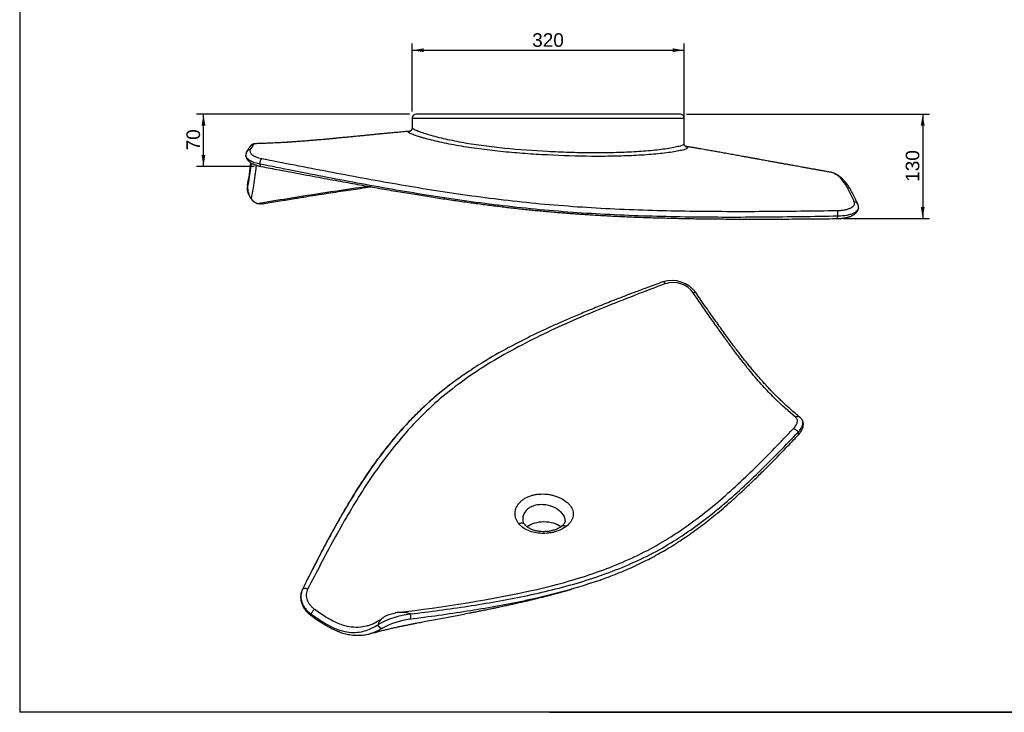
# Model space of a CAD drawing. Header units: millimetres. Extents: x 11 to 285, y 7 to 203.
# Tile 1 of 3: x 11 to 156, y 7 to 109. Entities that reach past the tile are written whole.
import ezdxf
from ezdxf.enums import TextEntityAlignment as Align

# ---------------------------------------------------------------- set-up
doc = ezdxf.new("R2010")
doc.units = ezdxf.units.MM
for name, color, linetype in [('1', 7, 'Continuous'), ('Default', 7, 'Continuous'), ('KONG_70', 7, 'Continuous'), ('Predefinito', 7, 'Continuous')]:
    doc.layers.add(name, color=color, linetype=linetype)
doc.styles.add('SEACAD_Arial', font='ARIAL.TTF')
doc.dimstyles.new('ISO_PALLINATURA', dxfattribs={"dimtxt": 2, "dimasz": 1.7, "dimexe": 1, "dimexo": 1, "dimgap": 1, "dimtad": 1, "dimdec": 0, "dimlfac": 8, "dimtxsty": 'SEACAD_Arial', "dimblk1": '_SE_FILLED', "dimblk2": '_SE_FILLED', "dimsah": 1, "dimcen": 1, "dimadec": 0, "dimazin": 0, "dimtfac": 1, "dimtdec": 0, "dimtmove": 0, "dimatfit": 3, "dimfxl": 1, "dimtolj": 1, "dimarcsym": 0})

# ---------------------------------------------------------------- blocks, each defined once
blk = doc.blocks.new('SE2')
at = {"layer": 'KONG_70', "color": 7, "linetype": 'Continuous'}
for p, q in [((68.6, 94.65), (108.6, 94.65)), ((68.6, 94.65), (68.6, 93.26)), ((107.97, 95.27), (69.22, 95.27)), ((108.6, 90.93), (108.6, 94.65)), ((44.52, 83.5), (44.7, 83.13))]:
    blk.add_line(p, q, dxfattribs=at)
for centre, radius, start, end in [((69.22, 94.65), 0.625, 89.9938, 179.9614), ((107.97, 94.65), 0.625, 359.988, 90), ((45.17, 89.24), 1.05, 149.3338, 183.4211), ((16.33, 91.03), 28.7, 347.5122, 354.1255), ((46.42, 84.41), 2.11, 168.5235, 202.8337), ((47.55, 84.52), 3.17, 177.927, 213.053), ((46.42, 84.41), 2.11, 205.1498, 205.3412), ((46.5, 84.03), 2.03, 217.4296, 249.389), ((133.17, 81.56), 1.08, 352.4497, 24.7816)]:
    blk.add_arc(centre, radius, start, end, dxfattribs=at)
for centre, major_axis, ratio, start_param, end_param in [((44.81, 89.46), (0.538, -0.318), 0.921632, 2.111254, 3.13361), ((44.81, 89.46), (0.538, -0.318), 0.921632, 3.13361, 3.149559), ((46.46, 88.18), (-0.115, -0.614), 0.418371, 3.653776, 5.227147), ((46.46, 88.18), (0.115, 0.614), 0.418371, 2.085554, 3.141445), ((44.97, 84.71), (0.614, -0.115), 0.682977, 3.14078, 3.577951), ((133.58, 81.76), (-0.572, -0.252), 0.905712, 3.141415, 4.225568), ((131.11, 80.52), (-0.007, 0.625), 0.205393, 3.140992, 4.258666), ((131.11, 80.52), (-0.007, 0.625), 0.205393, 4.258666, 5.83137)]:
    blk.add_ellipse(centre, major_axis=major_axis, ratio=ratio, start_param=start_param, end_param=end_param, dxfattribs=at)
for points, knots in [([(68.23, 92.74), (68.23, 92.74), (68.04, 92.72), (67.67, 92.69), (67.18, 92.65), (66.71, 92.6), (66.25, 92.56), (65.81, 92.52), (65.41, 92.49), (65.07, 92.45), (64.78, 92.43), (64.54, 92.4), (64.36, 92.39), (64.23, 92.37), (64.14, 92.37), (64.05, 92.36), (63.93, 92.35), (63.78, 92.33), (63.6, 92.31), (63.38, 92.29), (63.13, 92.27), (62.86, 92.24), (62.58, 92.21), (62.31, 92.19), (62.04, 92.16), (61.69, 92.12), (61.25, 92.08), (60.75, 92.03), (60.22, 91.98), (59.65, 91.92), (59.02, 91.86), (58.37, 91.8), (57.84, 91.75), (57.44, 91.71), (57.2, 91.68), (57, 91.67), (56.84, 91.65), (56.71, 91.64), (56.61, 91.63), (56.51, 91.62), (56.38, 91.61), (56.21, 91.59), (56.01, 91.57), (55.75, 91.55), (55.42, 91.52), (55.06, 91.49), (54.69, 91.46), (54.35, 91.43), (54.02, 91.4), (53.7, 91.37), (53.37, 91.35), (53.04, 91.32), (52.7, 91.29), (52.36, 91.27), (52.01, 91.24), (51.66, 91.22), (51.3, 91.19), (50.99, 91.17), (50.77, 91.15), (50.62, 91.15), (50.51, 91.14), (50.41, 91.13), (50.28, 91.12), (50.13, 91.11), (49.93, 91.1), (49.71, 91.09), (49.39, 91.07), (49, 91.05), (48.56, 91.03), (48.12, 91.01), (47.71, 90.99), (47.3, 90.97), (46.93, 90.96), (46.57, 90.94), (46.2, 90.93), (45.82, 90.92), (45.59, 90.91), (45.45, 90.91)], [0.0024969, 0.0024969, 0.0024969, 0.0024969, 0.0032553, 0.0291736, 0.048742, 0.0691898, 0.0903144, 0.109802, 0.127002, 0.1419179, 0.1545529, 0.1651541, 0.1733557, 0.17916, 0.1818262, 0.1856644, 0.1908698, 0.1974415, 0.2056443, 0.2152958, 0.2263941, 0.23874, 0.2510531, 0.263104, 0.274893, 0.2864206, 0.3097282, 0.3318942, 0.3529216, 0.379643, 0.4071379, 0.4359007, 0.465933, 0.4774707, 0.4881814, 0.4971401, 0.504347, 0.5098022, 0.5135523, 0.517571, 0.5232069, 0.5304599, 0.5393301, 0.5498177, 0.565537, 0.5820435, 0.5978783, 0.6130419, 0.6275347, 0.6413566, 0.6545075, 0.6702738, 0.6850108, 0.6997426, 0.7148415, 0.7303103, 0.7461522, 0.7619094, 0.7697973, 0.775905, 0.780229, 0.7841727, 0.7896421, 0.796512, 0.8048705, 0.8147225, 0.8260741, 0.8457588, 0.8653893, 0.8842786, 0.9024231, 0.9198189, 0.9364612, 0.9514633, 0.9670623, 0.9842492, 1, 1, 1, 1]), ([(109.12, 90.32), (109.12, 90.26), (109.05, 90.21), (108.87, 90.12), (108.8, 90.1), (108.62, 90.04), (108.52, 90.01), (108.18, 89.92), (107.91, 89.86), (107.29, 89.74), (106.94, 89.69), (105.83, 89.53), (104.99, 89.44), (103.17, 89.28), (102.21, 89.21), (100.24, 89.12), (99.22, 89.08), (97.11, 89.05), (96.05, 89.04), (92.85, 89.07), (90.68, 89.14), (87.94, 89.28), (87.39, 89.31), (86.3, 89.38), (85.76, 89.41), (84.14, 89.53), (83.07, 89.62), (80.95, 89.83), (79.9, 89.95), (77.83, 90.22), (76.81, 90.37), (74.85, 90.7), (73.9, 90.88), (72.56, 91.17), (72.13, 91.27), (71.31, 91.47), (70.92, 91.57), (70.37, 91.72), (70.19, 91.77), (69.86, 91.87), (69.69, 91.92), (69.23, 92.07), (68.96, 92.16), (68.51, 92.33), (68.33, 92.41), (68.09, 92.54), (68.02, 92.6), (68.02, 92.66), (68.03, 92.68), (68.09, 92.71), (68.14, 92.72), (68.22, 92.73), (68.25, 92.74), (68.29, 92.74)], [0, 0, 0, 0, 0.015625, 0.015625, 0.0234375, 0.0234375, 0.03125, 0.03125, 0.046875, 0.046875, 0.0625, 0.0625, 0.09375, 0.09375, 0.125, 0.125, 0.15625, 0.15625, 0.1875, 0.1875, 0.25, 0.25, 0.265625, 0.265625, 0.28125, 0.28125, 0.3125, 0.3125, 0.34375, 0.34375, 0.375, 0.375, 0.40625, 0.40625, 0.421875, 0.421875, 0.4375, 0.4375, 0.4453125, 0.4453125, 0.453125, 0.453125, 0.46875, 0.46875, 0.484375, 0.484375, 0.5, 0.5, 0.5078125, 0.5078125, 0.515625, 0.515625, 0.5191742, 0.5191742, 0.5191742, 0.5191742]), ([(68.6, 93.26), (68.6, 93.25), (68.6, 93.21), (68.59, 93.14), (68.56, 93.06), (68.53, 92.98), (68.49, 92.92), (68.44, 92.86), (68.4, 92.82), (68.35, 92.79), (68.32, 92.77), (68.29, 92.75), (68.26, 92.74), (68.24, 92.74), (68.24, 92.73), (68.23, 92.73), (68.23, 92.73)], [0, 0, 0, 0, 0.0210075, 0.0750846, 0.128106, 0.179828, 0.2302477, 0.2795485, 0.3281343, 0.3767293, 0.425939, 0.4742439, 0.5288427, 0.58785, 0.6526865, 0.6901307, 0.6901307, 0.6901307, 0.6901307]), ([(68.6, 93.26), (68.6, 93.26), (68.6, 93.26), (68.6, 93.23), (68.62, 93.21), (68.69, 93.15), (68.73, 93.12), (68.86, 93.05), (68.93, 93.01), (69.11, 92.93), (69.21, 92.88), (69.54, 92.74), (69.81, 92.65), (70.4, 92.45), (70.74, 92.34), (71.81, 92.02), (72.61, 91.82), (73.91, 91.52), (74.36, 91.43), (75.28, 91.25), (75.74, 91.16), (77.17, 90.91), (78.14, 90.76), (79.65, 90.56), (80.15, 90.5), (81.18, 90.38), (81.7, 90.32), (84.3, 90.07), (86.39, 89.92), (89.55, 89.75), (90.61, 89.71), (92.74, 89.64), (93.79, 89.62), (95.87, 89.61), (96.89, 89.61), (98.41, 89.64), (98.91, 89.66), (99.9, 89.69), (100.4, 89.71), (101.85, 89.79), (102.78, 89.85), (104.1, 89.97), (104.53, 90.01), (105.34, 90.11), (105.73, 90.16), (106.45, 90.27), (106.79, 90.33), (107.39, 90.45), (107.66, 90.51), (108, 90.6), (108.1, 90.63), (108.27, 90.7), (108.35, 90.73), (108.53, 90.82), (108.59, 90.87), (108.6, 90.93)], [0.4992705, 0.4992705, 0.4992705, 0.4992705, 0.5, 0.5, 0.5078125, 0.5078125, 0.515625, 0.515625, 0.5234375, 0.5234375, 0.53125, 0.53125, 0.546875, 0.546875, 0.5625, 0.5625, 0.59375, 0.59375, 0.609375, 0.609375, 0.625, 0.625, 0.65625, 0.65625, 0.671875, 0.671875, 0.6875, 0.6875, 0.75, 0.75, 0.78125, 0.78125, 0.8125, 0.8125, 0.84375, 0.84375, 0.859375, 0.859375, 0.875, 0.875, 0.90625, 0.90625, 0.921875, 0.921875, 0.9375, 0.9375, 0.953125, 0.953125, 0.96875, 0.96875, 0.9765625, 0.9765625, 0.984375, 0.984375, 1, 1, 1, 1]), ([(45.45, 90.91), (45.44, 90.91), (45.4, 90.91), (45.33, 90.9), (45.25, 90.88), (45.18, 90.85), (45.11, 90.81), (45.04, 90.77), (44.98, 90.73), (44.91, 90.67), (44.85, 90.61), (44.78, 90.54), (44.7, 90.44), (44.61, 90.32), (44.5, 90.16), (44.4, 90), (44.32, 89.86), (44.28, 89.79), (44.27, 89.78)], [0, 0, 0, 0, 0.012717, 0.045619, 0.079079, 0.113672, 0.150166, 0.189576, 0.233274, 0.283183, 0.342181, 0.414424, 0.487348, 0.608484, 0.732591, 0.855411, 0.979523, 1, 1, 1, 1]), ([(44.78, 90.05), (44.71, 89.93), (44.7, 89.81), (44.79, 89.56), (44.88, 89.44), (45.32, 89.07), (45.82, 88.86), (46.43, 88.74)], [0, 0, 0, 0, 0.25, 0.25, 0.5, 0.5, 1, 1, 1, 1]), ([(45.45, 90.91), (45.45, 90.91), (45.44, 90.91), (45.4, 90.9), (45.35, 90.87), (45.26, 90.78), (45.2, 90.71), (45.04, 90.49), (44.91, 90.28), (44.78, 90.05)], [0.739177, 0.739177, 0.739177, 0.739177, 0.75, 0.75, 0.8125, 0.8125, 0.875, 0.875, 1, 1, 1, 1]), ([(108.83, 90.49), (108.83, 90.49), (108.83, 90.49), (108.83, 90.49), (108.82, 90.5), (108.79, 90.51), (108.77, 90.54), (108.74, 90.57), (108.7, 90.61), (108.67, 90.67), (108.63, 90.74), (108.61, 90.81), (108.6, 90.88), (108.6, 90.92), (108.6, 90.93)], [0.5249833, 0.5249833, 0.5249833, 0.5249833, 0.5313023, 0.585193, 0.6346534, 0.6804631, 0.7235171, 0.7647514, 0.8050717, 0.8496045, 0.8940597, 0.9384899, 0.9828918, 1, 1, 1, 1]), ([(130.06, 86.73), (130.05, 86.73), (129.94, 86.75), (129.7, 86.8), (129.37, 86.85), (129.05, 86.91), (128.77, 86.96), (128.51, 87.01), (128.29, 87.05), (128.07, 87.08), (127.85, 87.12), (127.61, 87.17), (127.36, 87.21), (127.1, 87.26), (126.87, 87.3), (126.67, 87.33), (126.44, 87.37), (126.17, 87.42), (125.84, 87.48), (125.47, 87.55), (125.07, 87.62), (124.71, 87.69), (124.4, 87.74), (124.14, 87.79), (123.88, 87.83), (123.63, 87.88), (123.39, 87.92), (123.2, 87.96), (123.04, 87.99), (122.9, 88.01), (122.75, 88.04), (122.56, 88.07), (122.34, 88.11), (122.08, 88.16), (121.8, 88.21), (121.52, 88.26), (121.24, 88.31), (120.91, 88.37), (120.54, 88.44), (120.13, 88.51), (119.75, 88.58), (119.45, 88.64), (119.2, 88.68), (119.01, 88.72), (118.84, 88.75), (118.68, 88.78), (118.51, 88.81), (118.31, 88.84), (118.07, 88.89), (117.79, 88.94), (117.49, 88.99), (117.16, 89.05), (116.79, 89.12), (116.38, 89.19), (115.97, 89.27), (115.54, 89.34), (115.11, 89.42), (114.68, 89.5), (114.26, 89.57), (113.86, 89.65), (113.48, 89.71), (113.11, 89.78), (112.74, 89.84), (112.35, 89.91), (111.95, 89.98), (111.52, 90.06), (111.06, 90.14), (110.59, 90.22), (110.09, 90.31), (109.56, 90.4), (109.13, 90.47), (108.86, 90.52), (108.78, 90.53)], [0, 0, 0, 0, 0.0006067, 0.0163718, 0.0322026, 0.0469677, 0.0600273, 0.0716631, 0.0818797, 0.0910604, 0.1011925, 0.1123258, 0.1244571, 0.1366462, 0.1472991, 0.156394, 0.1649877, 0.1785577, 0.1939284, 0.2110905, 0.2296428, 0.2492336, 0.260681, 0.2724519, 0.2845452, 0.2968886, 0.3078907, 0.3168993, 0.3239206, 0.3295141, 0.3364371, 0.3450493, 0.355346, 0.3673213, 0.3806052, 0.3938695, 0.4066142, 0.4188412, 0.4393942, 0.4583144, 0.4756124, 0.4912629, 0.5007516, 0.5094866, 0.5174702, 0.5247045, 0.5320093, 0.5405958, 0.5523704, 0.5658006, 0.579444, 0.5928973, 0.6120201, 0.6307557, 0.6496521, 0.6690605, 0.6889769, 0.7093919, 0.7291395, 0.7473514, 0.764795, 0.7810777, 0.798088, 0.8160007, 0.8348096, 0.8545363, 0.8753585, 0.897301, 0.9203542, 0.9445082, 0.9697525, 0.9807243, 0.9807243, 0.9807243, 0.9807243]), ([(108.81, 90.5), (108.86, 90.49), (108.91, 90.48), (109.07, 90.42), (109.13, 90.37), (109.12, 90.32)], [0.97907443, 0.97907443, 0.97907443, 0.97907443, 0.984375, 0.984375, 1, 1, 1, 1]), ([(46.18, 87.92), (45.81, 87.99), (45.48, 88.08), (44.91, 88.31), (44.67, 88.44), (44.32, 88.73), (44.2, 88.88), (44.13, 89.08), (44.12, 89.13), (44.12, 89.18)], [0, 0, 0, 0, 0.25, 0.25, 0.5, 0.5, 0.75, 0.75, 0.8282939, 0.8282939, 0.8282939, 0.8282939]), ([(44.14, 89.08), (44.14, 89.07), (44.14, 89.03), (44.16, 88.95), (44.2, 88.84), (44.25, 88.73), (44.31, 88.63), (44.38, 88.52), (44.47, 88.42), (44.57, 88.33), (44.68, 88.23), (44.81, 88.14), (44.95, 88.06), (45.1, 87.97), (45.26, 87.9), (45.43, 87.83), (45.6, 87.76), (45.79, 87.7), (45.97, 87.65), (46.16, 87.61), (46.28, 87.58), (46.34, 87.57)], [0.0371019, 0.0371019, 0.0371019, 0.0371019, 0.0426318, 0.0856736, 0.1293217, 0.1739978, 0.220139, 0.2681772, 0.3184831, 0.3712636, 0.4264274, 0.4830802, 0.5413059, 0.6003516, 0.6595088, 0.7184634, 0.777126, 0.8354788, 0.8935257, 0.9512716, 1, 1, 1, 1]), ([(46.43, 88.74), (49.69, 88.1), (52.96, 87.46), (59.58, 86.2), (62.92, 85.57), (69.72, 84.4), (73.17, 83.85), (78.45, 83.11), (80.23, 82.88), (83.82, 82.46), (85.62, 82.26), (89.25, 81.92), (91.09, 81.78), (94.75, 81.52), (96.59, 81.42), (102.1, 81.16), (105.78, 81.06), (113.08, 80.96), (116.72, 80.95), (123.96, 80.99), (127.56, 81.03), (131.16, 81.09)], [0, 0, 0, 0, 0.125, 0.125, 0.25, 0.25, 0.375, 0.375, 0.4375, 0.4375, 0.5, 0.5, 0.5625, 0.5625, 0.625, 0.625, 0.75, 0.75, 0.875, 0.875, 1, 1, 1, 1]), ([(44.91, 88.09), (44.88, 87.84), (44.85, 87.58), (44.76, 86.9), (44.69, 86.47), (44.55, 85.58), (44.47, 85.11), (44.38, 84.64)], [0.6673214, 0.6673214, 0.6673214, 0.6673214, 0.75, 0.75, 0.875, 0.875, 1, 1, 1, 1]), ([(45.64, 87.76), (45.62, 87.58), (45.6, 87.4), (45.54, 86.79), (45.48, 86.34), (45.28, 84.92), (45.1, 83.88), (44.89, 82.8)], [0.5694246, 0.5694246, 0.5694246, 0.5694246, 0.625, 0.625, 0.75, 0.75, 1, 1, 1, 1]), ([(131.23, 80.25), (127.62, 80.18), (124, 80.13), (116.73, 80.07), (113.09, 80.07), (105.75, 80.17), (102.07, 80.27), (96.54, 80.53), (94.7, 80.63), (91.04, 80.89), (89.2, 81.03), (85.56, 81.38), (83.75, 81.57), (80.16, 81.99), (78.38, 82.22), (73.09, 82.96), (69.62, 83.51), (62.79, 84.69), (59.43, 85.31), (52.77, 86.6), (49.47, 87.26), (46.18, 87.92)], [0, 0, 0, 0, 0.125, 0.125, 0.25, 0.25, 0.375, 0.375, 0.4375, 0.4375, 0.5, 0.5, 0.5625, 0.5625, 0.625, 0.625, 0.75, 0.75, 0.875, 0.875, 1, 1, 1, 1]), ([(46.34, 87.57), (47.32, 87.38), (48.8, 87.11), (51.09, 86.67), (53.03, 86.31), (54.8, 85.98), (56.45, 85.67), (58, 85.39), (59.48, 85.12), (60.93, 84.86), (62.37, 84.6), (63.8, 84.35), (65.16, 84.11), (66.48, 83.89), (67.76, 83.67), (69, 83.47), (70.21, 83.28), (71.39, 83.09), (72.54, 82.91), (73.67, 82.74), (74.78, 82.58), (75.87, 82.42), (76.95, 82.27), (78, 82.13), (79.04, 81.99), (80.07, 81.86), (81.08, 81.73), (82.08, 81.61), (83.07, 81.49), (84.05, 81.38), (85.02, 81.28), (85.98, 81.18), (86.92, 81.09), (87.85, 81), (88.77, 80.92), (89.71, 80.83), (90.65, 80.76), (91.61, 80.68), (92.57, 80.61), (93.55, 80.54), (94.53, 80.48), (95.53, 80.41), (96.54, 80.36), (97.56, 80.3), (98.59, 80.25), (99.64, 80.2), (100.7, 80.15), (101.78, 80.11), (102.88, 80.07), (104.01, 80.03), (105.17, 80), (106.34, 79.97), (107.54, 79.94), (108.77, 79.91), (110.04, 79.89), (111.33, 79.87), (112.67, 79.85), (114.05, 79.84), (115.48, 79.83), (116.97, 79.83), (118.51, 79.82), (120.12, 79.82), (121.8, 79.83), (123.57, 79.83), (125.46, 79.85), (127.48, 79.86), (129.43, 79.88), (130.58, 79.89), (131.12, 79.9)], [0, 0, 0, 0, 0.033883, 0.061073, 0.085431, 0.107621, 0.128215, 0.147577, 0.165952, 0.183416, 0.201928, 0.21952, 0.236322, 0.252459, 0.268023, 0.28309, 0.297716, 0.31195, 0.325832, 0.339396, 0.352608, 0.36555, 0.378243, 0.390703, 0.402944, 0.41498, 0.426823, 0.438484, 0.449974, 0.461303, 0.472479, 0.483511, 0.494407, 0.504923, 0.515496, 0.526165, 0.536933, 0.547805, 0.558785, 0.569877, 0.581085, 0.592414, 0.603867, 0.61545, 0.627167, 0.639023, 0.651021, 0.663265, 0.67585, 0.688676, 0.701763, 0.715135, 0.728816, 0.742836, 0.757229, 0.772035, 0.787302, 0.80309, 0.819476, 0.836552, 0.854255, 0.872689, 0.891986, 0.912326, 0.933963, 0.95728, 0.982909, 1, 1, 1, 1]), ([(133.64, 82.33), (133.41, 82.9), (133.16, 83.44), (132.64, 84.45), (132.36, 84.92), (131.76, 85.73), (131.43, 86.07), (130.89, 86.44), (130.7, 86.54), (130.36, 86.67), (130.21, 86.71), (130.06, 86.73)], [0, 0, 0, 0, 0.125, 0.125, 0.25, 0.25, 0.375, 0.375, 0.4375, 0.4375, 0.4830172, 0.4830172, 0.4830172, 0.4830172]), ([(134.15, 82.01), (134.15, 82.02), (134.08, 82.18), (133.93, 82.51), (133.72, 82.96), (133.52, 83.36), (133.34, 83.72), (133.15, 84.05), (132.98, 84.34), (132.81, 84.62), (132.63, 84.88), (132.45, 85.13), (132.26, 85.36), (132.07, 85.57), (131.89, 85.76), (131.7, 85.93), (131.51, 86.08), (131.32, 86.22), (131.14, 86.34), (130.95, 86.44), (130.76, 86.53), (130.57, 86.6), (130.37, 86.66), (130.2, 86.71), (130.1, 86.72), (130.06, 86.73)], [0, 0, 0, 0, 0.002316, 0.079433, 0.148496, 0.211644, 0.270661, 0.325941, 0.377701, 0.426628, 0.473156, 0.522517, 0.569506, 0.614342, 0.657274, 0.69852, 0.737905, 0.775635, 0.812123, 0.847397, 0.881512, 0.914547, 0.946975, 0.979594, 1, 1, 1, 1]), ([(44.38, 84.64), (44.35, 84.46), (44.34, 84.28), (44.37, 83.94), (44.41, 83.77), (44.48, 83.58), (44.5, 83.54), (44.52, 83.5)], [0, 0, 0, 0, 0.125, 0.125, 0.25, 0.25, 0.2803996, 0.2803996, 0.2803996, 0.2803996]), ([(45.79, 82.13), (48.79, 82.62), (51.8, 83.12), (57.23, 83.96), (59.65, 84.32), (62.09, 84.65)], [0, 0, 0, 0, 0.125, 0.125, 0.2245622, 0.2245622, 0.2245622, 0.2245622]), ([(46.57, 82.07), (46.66, 82.08), (47.47, 82.22), (49.08, 82.49), (51.16, 82.83), (53.07, 83.14), (54.84, 83.43), (56.49, 83.68), (58.05, 83.92), (59.53, 84.14), (60.99, 84.35), (62, 84.49), (62.53, 84.56), (62.56, 84.57)], [0, 0, 0, 0, 0.0035736, 0.0360249, 0.0652391, 0.0916241, 0.1159648, 0.139026, 0.1605826, 0.1809589, 0.2003695, 0.220925, 0.2223483, 0.2223483, 0.2223483, 0.2223483]), ([(46.57, 82.06), (46.52, 82.05), (46.47, 82.05), (46.35, 82.04), (46.28, 82.04), (46.14, 82.04), (46.07, 82.05), (45.93, 82.08), (45.86, 82.1), (45.79, 82.13)], [0.5329762, 0.5329762, 0.5329762, 0.5329762, 0.625, 0.625, 0.75, 0.75, 0.875, 0.875, 1, 1, 1, 1]), ([(131.12, 79.9), (131.13, 79.9), (131.2, 79.9), (131.36, 79.9), (131.57, 79.92), (131.77, 79.93), (131.98, 79.96), (132.17, 79.99), (132.36, 80.02), (132.55, 80.06), (132.73, 80.11), (132.91, 80.16), (133.08, 80.22), (133.24, 80.29), (133.39, 80.37), (133.54, 80.45), (133.68, 80.54), (133.79, 80.63), (133.9, 80.73), (133.98, 80.83), (134.05, 80.92), (134.12, 81.03), (134.17, 81.13), (134.21, 81.25), (134.23, 81.35), (134.24, 81.4), (134.24, 81.41)], [0, 0, 0, 0, 0.005312, 0.051337, 0.097458, 0.143705, 0.190104, 0.236416, 0.282689, 0.329413, 0.37662, 0.424349, 0.472642, 0.521526, 0.571004, 0.621021, 0.670389, 0.719294, 0.761396, 0.801471, 0.839665, 0.876266, 0.9116, 0.949585, 0.986314, 1, 1, 1, 1]), ([(131.16, 81.09), (131.36, 81.09), (131.55, 81.1), (131.92, 81.14), (132.11, 81.17), (132.44, 81.23), (132.6, 81.27), (132.89, 81.37), (133.02, 81.42), (133.25, 81.54), (133.34, 81.6), (133.5, 81.73), (133.57, 81.8), (133.7, 82.02), (133.71, 82.18), (133.64, 82.33)], [0, 0, 0, 0, 0.125, 0.125, 0.25, 0.25, 0.375, 0.375, 0.5, 0.5, 0.625, 0.625, 0.75, 0.75, 1, 1, 1, 1]), ([(134.24, 81.41), (134.23, 81.33), (134.2, 81.26), (134.11, 81.09), (134.03, 81.01), (133.84, 80.85), (133.72, 80.77), (133.45, 80.64), (133.3, 80.57), (132.95, 80.46), (132.76, 80.41), (132.16, 80.3), (131.71, 80.25), (131.23, 80.25)], [0.1429382, 0.1429382, 0.1429382, 0.1429382, 0.25, 0.25, 0.375, 0.375, 0.5, 0.5, 0.625, 0.625, 0.75, 0.75, 1, 1, 1, 1])]:
    blk.add_open_spline(points, degree=3, knots=knots, dxfattribs=at)
blk.add_open_spline([(68.29, 92.74), (68.29, 92.74), (68.3, 92.74), (68.3, 92.74)], degree=3, dxfattribs=at)
blk = doc.blocks.new('DMBLK95')
at = {"layer": 'Default', "linetype": 'Continuous'}
for points in [[(37.61, 93.57), (38.17, 93.57), (37.89, 95.27)], [(37.61, 89.27), (37.89, 87.57), (38.17, 89.27)]]:
    blk.add_hatch(color=7, dxfattribs=at).paths.add_polyline_path(points)
at = {"layer": 'Default', "color": 7, "linetype": 'Continuous'}
for p, q in [((68.22, 95.27), (36.89, 95.27)), ((37.89, 87.57), (37.89, 95.27)), ((45.34, 87.57), (36.89, 87.57))]:
    blk.add_line(p, q, dxfattribs=at)
at = {"layer": 'Default', "color": 7, "linetype": 'Continuous', "style": 'SEACAD_Arial'}
blk.add_text('  70', height=2, rotation=90, dxfattribs=at).set_placement((35.39, 88.37), align=Align.TOP_LEFT)
blk = doc.blocks.new('_SE_FILLED')
at = {"color": 0}
blk.add_line((0, 0), (-1, 0), dxfattribs=at)
blk.add_solid([(0, 0), (-1, -0.1665), (-1, 0.1665), (0, 0)], dxfattribs=at)
blk = doc.blocks.new('DMBLK96')
at = {"layer": 'Default', "linetype": 'Continuous'}
for points in [[(143.99, 93.57), (143.7, 95.27), (143.42, 93.57)], [(143.99, 81.6), (143.42, 81.6), (143.7, 79.9)]]:
    blk.add_hatch(color=7, dxfattribs=at).paths.add_polyline_path(points)
at = {"layer": 'Default', "color": 7, "linetype": 'Continuous'}
for p, q in [((108.97, 95.27), (144.7, 95.27)), ((143.7, 95.27), (143.7, 79.9)), ((132.12, 79.9), (144.7, 79.9))]:
    blk.add_line(p, q, dxfattribs=at)
at = {"layer": 'Default', "color": 7, "linetype": 'Continuous', "style": 'SEACAD_Arial'}
blk.add_text('  130', height=2, rotation=90, dxfattribs=at).set_placement((141.2, 83.75), align=Align.TOP_LEFT)
blk = doc.blocks.new('SE3')
at = {"layer": 'KONG_70', "color": 7, "linetype": 'Continuous'}
for centre, radius, start, end in [((106.81, 66.43), 4.36, 35.6271, 107.6416), ((106.97, 66.85), 3.65, 35.2958, 107.8815), ((124.97, 49.74), 1.14, 25.3675, 51.7757), ((86.12, 35.72), 1.27, 182.1915, 221.0337), ((43.68, 222.55), 201.88, 276.4576, 282.3761), ((70.07, 8.26), 13.58, 97.236, 118.763), ((69.75, 8.61), 13.77, 105.4233, 111.571), ((66.93, 17.57), 4.41, 71.1283, 101.06), ((60.58, 25.56), 5.71, 285.9127, 309.9961), ((65.65, 19.38), 2.26, 115.2217, 159.5391), ((69.62, 9.73), 11.31, 96.9087, 118.3911)]:
    blk.add_arc(centre, radius, start, end, dxfattribs=at)
for centre, major_axis, ratio, start_param, end_param in [((105.7, 70), (0.215, -0.587), 0.45251, 1.994734, 3.14799), ((109.83, 68.61), (-0.515, -0.354), 0.397363, 3.143444, 4.221617), ((125.28, 50.16), (-0.401, -0.479), 0.876369, 3.14555, 4.353533), ((124.92, 48.48), (0.454, -0.43), 0.572645, 1.010784, 2.583228), ((124.92, 48.48), (-0.454, 0.43), 0.572645, 3.141326, 4.152377), ((84.19, 34.1), (-0.972, -0.786), 0.617135, 3.139468, 4.161333), ((87.98, 33.47), (-3.12, 0), 0.57735, 3.788795, 5.632193), ((91.33, 33.64), (0.761, -0.991), 0.58551, 2.294084, 3.144121), ((53, 25.05), (0.559, -0.279), 0.660064, 3.084041, 3.138839), ((53, 25.05), (-0.559, 0.279), 0.660064, 4.657411, 6.225633), ((54.06, 22.04), (-0.365, -0.508), 0.225206, 3.961969, 5.537755), ((68.11, 21.55), (-0.081, 0.62), 0.436881, 3.380981, 4.967212), ((54.06, 22.04), (0.365, 0.508), 0.225206, 2.396163, 3.145995), ((64.08, 20.27), (-0.341, 0.524), 0.88631, 1.217246, 2.785318)]:
    blk.add_ellipse(centre, major_axis=major_axis, ratio=ratio, start_param=start_param, end_param=end_param, dxfattribs=at)
for points, knots in [([(105.85, 70.33), (102.8, 69.18), (99.75, 68.01), (93.75, 65.56), (90.79, 64.28), (85.05, 61.52), (82.27, 60.04), (78.33, 57.6), (77.05, 56.75), (74.61, 54.96), (73.43, 54.03), (70.08, 51.1), (68.08, 48.98), (64.46, 44.56), (62.83, 42.26), (59.81, 37.54), (58.42, 35.13), (55.76, 30.28), (54.49, 27.84), (53.22, 25.4)], [0, 0, 0, 0, 0.125, 0.125, 0.25, 0.25, 0.375, 0.375, 0.4375, 0.4375, 0.5, 0.5, 0.625, 0.625, 0.75, 0.75, 0.875, 0.875, 1, 1, 1, 1]), ([(105.48, 70.59), (104.65, 70.28), (103.1, 69.71), (100.57, 68.76), (98.13, 67.82), (95.88, 66.93), (93.81, 66.08), (91.89, 65.27), (90.12, 64.5), (88.42, 63.73), (86.75, 62.94), (85.14, 62.15), (83.8, 61.46), (83.09, 61.07), (82.81, 60.92)], [0, 0, 0, 0, 0.096197, 0.212863, 0.317673, 0.413979, 0.503902, 0.588828, 0.666562, 0.739939, 0.817787, 0.892088, 0.963264, 1, 1, 1, 1]), ([(125.03, 50.65), (123.98, 51.52), (122.95, 52.45), (121.3, 54.09), (120.74, 54.67), (119.59, 55.94), (118.99, 56.63), (118.06, 57.77), (117.74, 58.16), (117.09, 58.99), (116.75, 59.43), (116.07, 60.33), (115.72, 60.8), (115.01, 61.75), (114.66, 62.24), (112.87, 64.71), (111.41, 66.81), (109.95, 68.96)], [0, 0, 0, 0, 0.25, 0.25, 0.375, 0.375, 0.5, 0.5, 0.5625, 0.5625, 0.625, 0.625, 0.6875, 0.6875, 0.75, 0.75, 1, 1, 1, 1]), ([(125.68, 50.64), (125.55, 50.74), (125.22, 51.02), (124.64, 51.52), (124, 52.09), (123.41, 52.63), (122.86, 53.14), (122.34, 53.64), (121.85, 54.13), (121.37, 54.62), (120.89, 55.13), (120.41, 55.65), (119.92, 56.19), (119.45, 56.73), (118.98, 57.28), (118.52, 57.83), (118.07, 58.38), (117.62, 58.95), (117.16, 59.53), (116.68, 60.15), (116.18, 60.8), (115.65, 61.5), (115.1, 62.24), (114.53, 63.03), (113.92, 63.88), (113.27, 64.79), (112.57, 65.78), (111.81, 66.85), (111.05, 67.95), (110.59, 68.62), (110.35, 68.97)], [0, 0, 0, 0, 0.027562, 0.084593, 0.135036, 0.180646, 0.222285, 0.261068, 0.297649, 0.332479, 0.36534, 0.400115, 0.433337, 0.465163, 0.495765, 0.525292, 0.553893, 0.581218, 0.608908, 0.637526, 0.667132, 0.697794, 0.72959, 0.762605, 0.797228, 0.83432, 0.873744, 0.91624, 0.962963, 1, 1, 1, 1]), ([(82.78, 60.92), (81.5, 60.23), (80.23, 59.51), (78.08, 58.18), (77.18, 57.6), (76.3, 56.99)], [0.3169691, 0.3169691, 0.3169691, 0.3169691, 0.375, 0.375, 0.4187853, 0.4187853, 0.4187853, 0.4187853]), ([(75.71, 56.58), (75.52, 56.45), (74.96, 56.05), (74.09, 55.4), (73.08, 54.62), (72.13, 53.83), (71.2, 53.03), (70.31, 52.21), (69.42, 51.37), (68.55, 50.49), (67.68, 49.57), (66.82, 48.63), (65.97, 47.64), (65.13, 46.61), (64.29, 45.55), (63.45, 44.43), (62.61, 43.27), (61.77, 42.06), (60.93, 40.79), (60.09, 39.45), (59.23, 38.05), (58.35, 36.55), (57.44, 34.94), (56.48, 33.2), (55.46, 31.29), (54.39, 29.22), (53.35, 27.17), (52.73, 25.94), (52.43, 25.33)], [0.0271272, 0.0271272, 0.0271272, 0.0271272, 0.0432492, 0.0736262, 0.1033842, 0.1325829, 0.1612228, 0.1899476, 0.219172, 0.2489406, 0.2793063, 0.3103269, 0.3420657, 0.3745937, 0.4079907, 0.442348, 0.4777719, 0.5143881, 0.5523482, 0.5918398, 0.6331014, 0.6764458, 0.7224938, 0.7734046, 0.8277534, 0.8867909, 0.9525014, 1, 1, 1, 1]), ([(76.3, 56.99), (75.92, 56.73), (75.55, 56.47), (73.95, 55.31), (72.76, 54.37), (70.52, 52.42), (69.45, 51.4), (67.43, 49.3), (66.46, 48.21), (63.72, 44.86), (62.08, 42.53), (59.04, 37.75), (57.64, 35.3), (54.98, 30.36), (53.71, 27.86), (52.45, 25.35)], [0.4187853, 0.4187853, 0.4187853, 0.4187853, 0.4375, 0.4375, 0.5, 0.5, 0.5625, 0.5625, 0.625, 0.625, 0.75, 0.75, 0.875, 0.875, 1, 1, 1, 1]), ([(76.67, 57.24), (76.51, 57.14), (76.29, 56.99), (76.06, 56.83), (75.97, 56.76)], [0, 0, 0, 0, 0.01218377, 0.01978758, 0.01978758, 0.01978758, 0.01978758]), ([(124.66, 48.98), (124.82, 49.15), (124.95, 49.31), (125.1, 49.56), (125.14, 49.64), (125.21, 49.79), (125.23, 49.87), (125.26, 50.01), (125.27, 50.08), (125.27, 50.22), (125.26, 50.28), (125.22, 50.4), (125.19, 50.46), (125.12, 50.56), (125.08, 50.61), (125.03, 50.65)], [0, 0, 0, 0, 0.25, 0.25, 0.375, 0.375, 0.5, 0.5, 0.625, 0.625, 0.75, 0.75, 0.875, 0.875, 1, 1, 1, 1]), ([(125.37, 48.47), (125.46, 48.57), (125.55, 48.67), (125.7, 48.87), (125.77, 48.97), (125.86, 49.12), (125.89, 49.16), (125.94, 49.26), (125.96, 49.31), (126.02, 49.45), (126.05, 49.54), (126.07, 49.67), (126.08, 49.71), (126.09, 49.79), (126.09, 49.84), (126.09, 49.96), (126.08, 50.03), (126.04, 50.15), (126.03, 50.19), (126.01, 50.23)], [0, 0, 0, 0, 0.125, 0.125, 0.25, 0.25, 0.3125, 0.3125, 0.375, 0.375, 0.5, 0.5, 0.5625, 0.5625, 0.625, 0.625, 0.75, 0.75, 0.8240973, 0.8240973, 0.8240973, 0.8240973]), ([(125.37, 48.05), (125.38, 48.06), (125.47, 48.15), (125.61, 48.32), (125.78, 48.55), (125.92, 48.79), (126.03, 49.02), (126.1, 49.25), (126.14, 49.47), (126.15, 49.69), (126.13, 49.9), (126.07, 50.09), (126.02, 50.18), (126, 50.23)], [0, 0, 0, 0, 0.019412, 0.130705, 0.242023, 0.356363, 0.459192, 0.569856, 0.664364, 0.753347, 0.849276, 0.941513, 1, 1, 1, 1]), ([(68.36, 21.74), (71.18, 22.09), (74, 22.47), (79.59, 23.32), (82.37, 23.8), (87.85, 24.94), (90.56, 25.6), (95.83, 27.18), (98.41, 28.1), (102.1, 29.74), (103.3, 30.32), (105.65, 31.59), (106.79, 32.27), (110.1, 34.41), (112.19, 36), (116.17, 39.35), (118.07, 41.12), (121.78, 44.74), (123.58, 46.6), (125.37, 48.47)], [0, 0, 0, 0, 0.125, 0.125, 0.25, 0.25, 0.375, 0.375, 0.5, 0.5, 0.5625, 0.5625, 0.625, 0.625, 0.75, 0.75, 0.875, 0.875, 1, 1, 1, 1]), ([(95.69, 26.55), (95.95, 26.64), (96.61, 26.86), (97.78, 27.3), (99.09, 27.82), (100.37, 28.36), (101.6, 28.91), (102.77, 29.48), (103.91, 30.07), (105.01, 30.67), (106.11, 31.31), (107.2, 31.98), (108.29, 32.69), (109.38, 33.43), (110.47, 34.21), (111.56, 35.03), (112.67, 35.9), (113.81, 36.84), (114.97, 37.83), (116.17, 38.89), (117.42, 40.04), (118.72, 41.27), (120.1, 42.62), (121.59, 44.11), (123.19, 45.76), (124.51, 47.13), (125.2, 47.87), (125.37, 48.05)], [0, 0, 0, 0, 0.019474, 0.057699, 0.094922, 0.131249, 0.166774, 0.201585, 0.234723, 0.268132, 0.302042, 0.336475, 0.371455, 0.407008, 0.443155, 0.479908, 0.518053, 0.558123, 0.599824, 0.64347, 0.689457, 0.73834, 0.790959, 0.848255, 0.910988, 0.981902, 1, 1, 1, 1]), ([(95.86, 27.92), (97.08, 28.36), (98.29, 28.83), (100.75, 29.88), (101.99, 30.46), (104.42, 31.73), (105.59, 32.42), (109.01, 34.59), (111.16, 36.2), (115.25, 39.62), (117.2, 41.43), (120.99, 45.15), (122.83, 47.06), (124.66, 48.98)], [0.4417539, 0.4417539, 0.4417539, 0.4417539, 0.5, 0.5, 0.5625, 0.5625, 0.625, 0.625, 0.75, 0.75, 0.875, 0.875, 1, 1, 1, 1]), ([(84.29, 35.03), (84.1, 35.27), (83.95, 35.53), (83.82, 35.93), (83.78, 36.07), (83.74, 36.34), (83.74, 36.48), (83.76, 36.9), (83.82, 37.17), (84.06, 37.69), (84.22, 37.94), (84.53, 38.27), (84.65, 38.38), (84.9, 38.58), (85.03, 38.67), (85.46, 38.92), (85.79, 39.06), (86.31, 39.22), (86.49, 39.26), (86.86, 39.33), (87.05, 39.36), (87.62, 39.4), (88.01, 39.4), (88.6, 39.34), (88.79, 39.31), (89.17, 39.23), (89.36, 39.19), (89.73, 39.08), (89.91, 39.01), (90.25, 38.88), (90.42, 38.8), (90.89, 38.55), (91.17, 38.36), (91.53, 38.04), (91.64, 37.93), (91.84, 37.7), (91.92, 37.59), (92.14, 37.23), (92.23, 36.98), (92.32, 36.47), (92.3, 36.22), (92.21, 35.85), (92.16, 35.73), (92.04, 35.49), (91.97, 35.38), (91.73, 35.04), (91.51, 34.82), (91.26, 34.63)], [0, 0, 0, 0, 0.0625, 0.0625, 0.09375, 0.09375, 0.125, 0.125, 0.1875, 0.1875, 0.25, 0.25, 0.28125, 0.28125, 0.3125, 0.3125, 0.375, 0.375, 0.40625, 0.40625, 0.4375, 0.4375, 0.5, 0.5, 0.53125, 0.53125, 0.5625, 0.5625, 0.59375, 0.59375, 0.625, 0.625, 0.6875, 0.6875, 0.71875, 0.71875, 0.75, 0.75, 0.8125, 0.8125, 0.875, 0.875, 0.90625, 0.90625, 0.9375, 0.9375, 1, 1, 1, 1]), ([(91.11, 35.44), (91.11, 35.53), (91.1, 35.62), (91.05, 35.89), (90.97, 36.08), (90.75, 36.45), (90.61, 36.63), (90.25, 36.95), (90.05, 37.1), (89.59, 37.37), (89.34, 37.48), (88.81, 37.67), (88.52, 37.74), (87.96, 37.82), (87.67, 37.83), (87.25, 37.81), (87.11, 37.8), (86.84, 37.75), (86.7, 37.72), (86.32, 37.61), (86.08, 37.51), (85.66, 37.25), (85.47, 37.09), (85.17, 36.74), (85.06, 36.55), (84.9, 36.14), (84.86, 35.92), (84.86, 35.7), (84.86, 35.69), (84.86, 35.67)], [0.1593413, 0.1593413, 0.1593413, 0.1593413, 0.1875, 0.1875, 0.25, 0.25, 0.3125, 0.3125, 0.375, 0.375, 0.4375, 0.4375, 0.5, 0.5, 0.5625, 0.5625, 0.59375, 0.59375, 0.625, 0.625, 0.6875, 0.6875, 0.75, 0.75, 0.8125, 0.8125, 0.875, 0.875, 0.8783113, 0.8783113, 0.8783113, 0.8783113]), ([(91.26, 34.63), (91.03, 34.46), (90.79, 34.31), (90.23, 34.04), (89.93, 33.93), (89.47, 33.79), (89.31, 33.75), (88.98, 33.68), (88.81, 33.66), (88.3, 33.59), (87.96, 33.58), (87.28, 33.6), (86.94, 33.65), (86.29, 33.78), (85.98, 33.88), (85.4, 34.13), (85.13, 34.28), (84.66, 34.62), (84.46, 34.82), (84.29, 35.03)], [0, 0, 0, 0, 0.125, 0.125, 0.25, 0.25, 0.3125, 0.3125, 0.375, 0.375, 0.5, 0.5, 0.625, 0.625, 0.75, 0.75, 0.875, 0.875, 1, 1, 1, 1]), ([(90.56, 34.63), (90.52, 34.59), (90.42, 34.52), (90.23, 34.41), (90.01, 34.29), (89.76, 34.18), (89.49, 34.09), (89.21, 34), (88.91, 33.94), (88.59, 33.89), (88.27, 33.86), (87.95, 33.84), (87.64, 33.85), (87.33, 33.88), (87.02, 33.93), (86.72, 33.99), (86.44, 34.07), (86.18, 34.17), (85.94, 34.28), (85.73, 34.4), (85.53, 34.53), (85.36, 34.68), (85.24, 34.8), (85.19, 34.87), (85.17, 34.89)], [0, 0, 0, 0, 0.035227, 0.082053, 0.129075, 0.176153, 0.223218, 0.270427, 0.318285, 0.366519, 0.414807, 0.462764, 0.510039, 0.556777, 0.604005, 0.651595, 0.699124, 0.746106, 0.792204, 0.837287, 0.882725, 0.930604, 0.979312, 1, 1, 1, 1]), ([(91.1, 35.45), (91.1, 35.41), (91.1, 35.36), (91.08, 35.26), (91.03, 35.15), (90.96, 35.04), (90.87, 34.91), (90.74, 34.78), (90.63, 34.68), (90.57, 34.63), (90.56, 34.63)], [0, 0, 0, 0, 0.153864, 0.3071, 0.44728, 0.579886, 0.720577, 0.856033, 0.98817, 1, 1, 1, 1]), ([(86.94, 25.35), (88.5, 25.72), (90.04, 26.12), (92.92, 26.94), (94.27, 27.37), (95.68, 27.86), (95.77, 27.89), (95.86, 27.92)], [0.3048367, 0.3048367, 0.3048367, 0.3048367, 0.375, 0.375, 0.4375, 0.4375, 0.4417539, 0.4417539, 0.4417539, 0.4417539]), ([(95.68, 26.54), (94.82, 26.24), (93.96, 25.96), (91.08, 25.09), (89.03, 24.55), (86.96, 24.08)], [0.5835589, 0.5835589, 0.5835589, 0.5835589, 0.625, 0.625, 0.7202105, 0.7202105, 0.7202105, 0.7202105]), ([(52.44, 25.32), (52.41, 25.25), (52.34, 25.12), (52.26, 24.86), (52.21, 24.58), (52.18, 24.3), (52.19, 24), (52.23, 23.71), (52.3, 23.42), (52.4, 23.12), (52.53, 22.84), (52.7, 22.56), (52.89, 22.3), (53.11, 22.04), (53.35, 21.81), (53.56, 21.64), (53.67, 21.56), (53.7, 21.54)], [0, 0, 0, 0, 0.052862, 0.121718, 0.191549, 0.261774, 0.331402, 0.401626, 0.473006, 0.544512, 0.61561, 0.687924, 0.760864, 0.833377, 0.906035, 0.979593, 1, 1, 1, 1]), ([(52.45, 25.35), (52.38, 25.21), (52.33, 25.07), (52.26, 24.77), (52.23, 24.61), (52.22, 24.37), (52.22, 24.29), (52.23, 24.13), (52.24, 24.05), (52.28, 23.81), (52.32, 23.64), (52.39, 23.44), (52.4, 23.4), (52.44, 23.31), (52.45, 23.27), (52.51, 23.15), (52.55, 23.07), (52.67, 22.84), (52.77, 22.68), (52.95, 22.46), (53.01, 22.39), (53.13, 22.24), (53.2, 22.17), (53.41, 21.97), (53.56, 21.84), (53.72, 21.73)], [0, 0, 0, 0, 0.125, 0.125, 0.25, 0.25, 0.3125, 0.3125, 0.375, 0.375, 0.5, 0.5, 0.53125, 0.53125, 0.5625, 0.5625, 0.625, 0.625, 0.75, 0.75, 0.8125, 0.8125, 0.875, 0.875, 1, 1, 1, 1]), ([(53.22, 25.4), (53.16, 25.29), (53.11, 25.17), (53.04, 24.93), (53.02, 24.8), (53.01, 24.61), (53.01, 24.54), (53.01, 24.41), (53.02, 24.34), (53.05, 24.14), (53.08, 24.01), (53.15, 23.81), (53.17, 23.74), (53.23, 23.61), (53.26, 23.54), (53.37, 23.35), (53.45, 23.22), (53.59, 23.04), (53.64, 22.98), (53.74, 22.87), (53.8, 22.81), (53.97, 22.65), (54.09, 22.54), (54.23, 22.45)], [0, 0, 0, 0, 0.125, 0.125, 0.25, 0.25, 0.3125, 0.3125, 0.375, 0.375, 0.5, 0.5, 0.5625, 0.5625, 0.625, 0.625, 0.75, 0.75, 0.8125, 0.8125, 0.875, 0.875, 1, 1, 1, 1]), ([(62.48, 18.86), (62.61, 18.89), (62.81, 18.95), (63.1, 19.03), (63.34, 19.09), (63.56, 19.15), (63.83, 19.22), (64.15, 19.3), (64.47, 19.38), (64.77, 19.45), (65.06, 19.52), (65.38, 19.59), (65.71, 19.67), (66.03, 19.74), (66.39, 19.82), (66.74, 19.9), (67.06, 19.96), (67.29, 20.01), (67.53, 20.06), (67.8, 20.12), (68.09, 20.18), (68.36, 20.23), (68.61, 20.28), (68.94, 20.35), (69.33, 20.43), (69.76, 20.51), (70.17, 20.59), (70.83, 20.72), (71.71, 20.89), (72.81, 21.09), (73.88, 21.29), (74.93, 21.49), (75.98, 21.69), (76.85, 21.86), (77.59, 22), (78.12, 22.1), (78.6, 22.2), (79.1, 22.3), (79.67, 22.41), (80.31, 22.54), (80.92, 22.67), (81.58, 22.81), (82.29, 22.96), (83.06, 23.13), (83.8, 23.29), (84.45, 23.44), (85.04, 23.58), (85.57, 23.7), (86.15, 23.84), (86.71, 23.97), (87.21, 24.1), (87.61, 24.19), (87.96, 24.28), (88.35, 24.38), (88.8, 24.5), (89.3, 24.63), (89.78, 24.76), (90.16, 24.86), (90.44, 24.94), (90.63, 24.99), (90.83, 25.05), (91.1, 25.12), (91.46, 25.22), (91.81, 25.32), (92.01, 25.38), (92.07, 25.4)], [0, 0, 0, 0, 0.011847, 0.021984, 0.029091, 0.03613, 0.043811, 0.05679, 0.067869, 0.076778, 0.086189, 0.097778, 0.109163, 0.118949, 0.129783, 0.144959, 0.154972, 0.161309, 0.168562, 0.178273, 0.18882, 0.197852, 0.205463, 0.213997, 0.230278, 0.244718, 0.257786, 0.271773, 0.310602, 0.346804, 0.382895, 0.418422, 0.453039, 0.488987, 0.507197, 0.527525, 0.543476, 0.555952, 0.577789, 0.601811, 0.620606, 0.639767, 0.668856, 0.693649, 0.717512, 0.744196, 0.760199, 0.777818, 0.798108, 0.819043, 0.835246, 0.848947, 0.859643, 0.871499, 0.888234, 0.905757, 0.922291, 0.937504, 0.944324, 0.950614, 0.956822, 0.965868, 0.97829, 0.994086, 1, 1, 1, 1]), ([(86.96, 24.08), (86.31, 23.93), (85.66, 23.79), (82.27, 23.07), (79.49, 22.58), (73.89, 21.7), (71.08, 21.32), (68.26, 20.95)], [0.7202105, 0.7202105, 0.7202105, 0.7202105, 0.75, 0.75, 0.875, 0.875, 1, 1, 1, 1]), ([(54.23, 22.45), (54.81, 22.04), (55.38, 21.65), (56.25, 21.12), (56.54, 20.95), (57.11, 20.64), (57.4, 20.51), (57.95, 20.28), (58.22, 20.18), (58.76, 20.03), (59.02, 19.96), (59.77, 19.83), (60.23, 19.81), (61.11, 19.84), (61.52, 19.91), (61.98, 20.02), (62.06, 20.04), (62.14, 20.06)], [0, 0, 0, 0, 0.125, 0.125, 0.1875, 0.1875, 0.25, 0.25, 0.3125, 0.3125, 0.375, 0.375, 0.5, 0.5, 0.625, 0.625, 0.6527634, 0.6527634, 0.6527634, 0.6527634]), ([(53.7, 21.53), (53.83, 21.44), (54.12, 21.23), (54.61, 20.89), (55.13, 20.55), (55.62, 20.24), (56.08, 19.97), (56.52, 19.73), (56.95, 19.51), (57.39, 19.31), (57.81, 19.14), (58.22, 18.99), (58.62, 18.87), (59.02, 18.78), (59.43, 18.7), (59.83, 18.64), (60.24, 18.61), (60.64, 18.6), (61.06, 18.61), (61.47, 18.65), (61.87, 18.71), (62.21, 18.78), (62.39, 18.83), (62.47, 18.85)], [0, 0, 0, 0, 0.037312, 0.094376, 0.147512, 0.19774, 0.243563, 0.286808, 0.332553, 0.377411, 0.421615, 0.46527, 0.507678, 0.552545, 0.598451, 0.645732, 0.694637, 0.744987, 0.799095, 0.854325, 0.911032, 0.969594, 1, 1, 1, 1]), ([(53.72, 21.73), (54.24, 21.36), (54.76, 21), (55.55, 20.51), (55.81, 20.35), (56.33, 20.05), (56.59, 19.92), (57.1, 19.68), (57.35, 19.57), (57.84, 19.38), (58.09, 19.31), (58.79, 19.12), (59.23, 19.06), (60.07, 19.01), (60.45, 19.03), (61.17, 19.14), (61.51, 19.22), (62.15, 19.42), (62.45, 19.55), (63.01, 19.84), (63.28, 20), (63.53, 20.17)], [0, 0, 0, 0, 0.125, 0.125, 0.1875, 0.1875, 0.25, 0.25, 0.3125, 0.3125, 0.375, 0.375, 0.5, 0.5, 0.625, 0.625, 0.75, 0.75, 0.875, 0.875, 1, 1, 1, 1]), ([(62.48, 18.86), (62.48, 18.86), (62.47, 18.85), (62.47, 18.85), (62.47, 18.85), (62.47, 18.85)], [0.24840107, 0.24840107, 0.24840107, 0.24840107, 0.25, 0.25, 0.250019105, 0.250019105, 0.250019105, 0.250019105])]:
    blk.add_open_spline(points, degree=3, knots=knots, dxfattribs=at)
for points in [[(62.14, 20.06), (62.14, 20.06), (62.15, 20.06), (62.15, 20.06)], [(64.24, 19.67), (63.72, 19.33), (63.14, 19.04), (62.48, 18.86)]]:
    blk.add_open_spline(points, degree=3, dxfattribs=at)
blk = doc.blocks.new('DMBLK97')
at = {"layer": 'Default', "linetype": 'Continuous'}
for points in [[(70.3, 104.94), (68.6, 104.66), (70.3, 104.38)], [(106.9, 104.94), (106.9, 104.38), (108.6, 104.66)]]:
    blk.add_hatch(color=7, dxfattribs=at).paths.add_polyline_path(points)
at = {"layer": 'Default', "color": 7, "linetype": 'Continuous'}
for p, q in [((68.6, 95.65), (68.6, 105.66)), ((68.6, 104.66), (108.6, 104.66)), ((108.6, 93.79), (108.6, 105.66))]:
    blk.add_line(p, q, dxfattribs=at)
at = {"layer": 'Default', "color": 7, "linetype": 'Continuous', "style": 'SEACAD_Arial'}
blk.add_text('320', height=2, dxfattribs=at).set_placement((86.25, 107.16), align=Align.TOP_LEFT)

msp = doc.modelspace()

# ---------------------------------------------------------------- linework, layer by layer
at = {"layer": '1', "color": 7, "linetype": 'Continuous'}
for p, q in [((10.8564, 202.845), (10.8564, 7.2813)), ((284.3566, 7.2813), (10.8564, 7.2813)), ((88.7928, 7.3094), (284.3566, 7.3094))]:
    msp.add_line(p, q, dxfattribs=at)
at = {"layer": 'Predefinito', "color": 7, "linetype": 'Continuous'}
msp.add_line((88.7928, 7.3094), (88.7928, 7.2813), dxfattribs=at)

# ---------------------------------------------------------------- block references
at = {"layer": 'Default'}
for name in ['SE2', 'SE3']:
    msp.add_blockref(name, (0, 0), dxfattribs=at)

# ---------------------------------------------------------------- dimensions: what is measured, and where the dimension line sits
at = {"layer": 'Default', "color": 7, "linetype": 'Continuous'}
dim = msp.add_linear_dim(base=(108.5984, 104.6596), p1=(68.5984, 94.6453), p2=(108.5984, 92.7899), text='\\A1;<>', dimstyle='ISO_PALLINATURA', override={"dimdec": 2, "dimtdec": 2}, dxfattribs=at)
dim.commit()
dim.dimension.update_dxf_attribs({"geometry": 'DMBLK97', "text_midpoint": (88.5984, 104.6596), "dimtype": 160})
for base, p1, p2, text, picture, middle in [((37.8898, 95.2703), (46.3403, 87.5682), (69.2234, 95.2703), '\\A1;  70 {}', 'DMBLK95', (37.8898, 91.4192)), ((143.7026, 79.8982), (107.9734, 95.2703), (131.1184, 79.8982), '\\A1;  130 {}', 'DMBLK96', (143.7026, 87.5842))]:
    dim = msp.add_linear_dim(base=base, p1=p1, p2=p2, angle=90, text=text, dimstyle='ISO_PALLINATURA', dxfattribs=at)
    dim.commit()
    dim.dimension.update_dxf_attribs({"geometry": picture, "text_midpoint": middle, "dimtype": 160})

doc.saveas('drawing.dxf')
